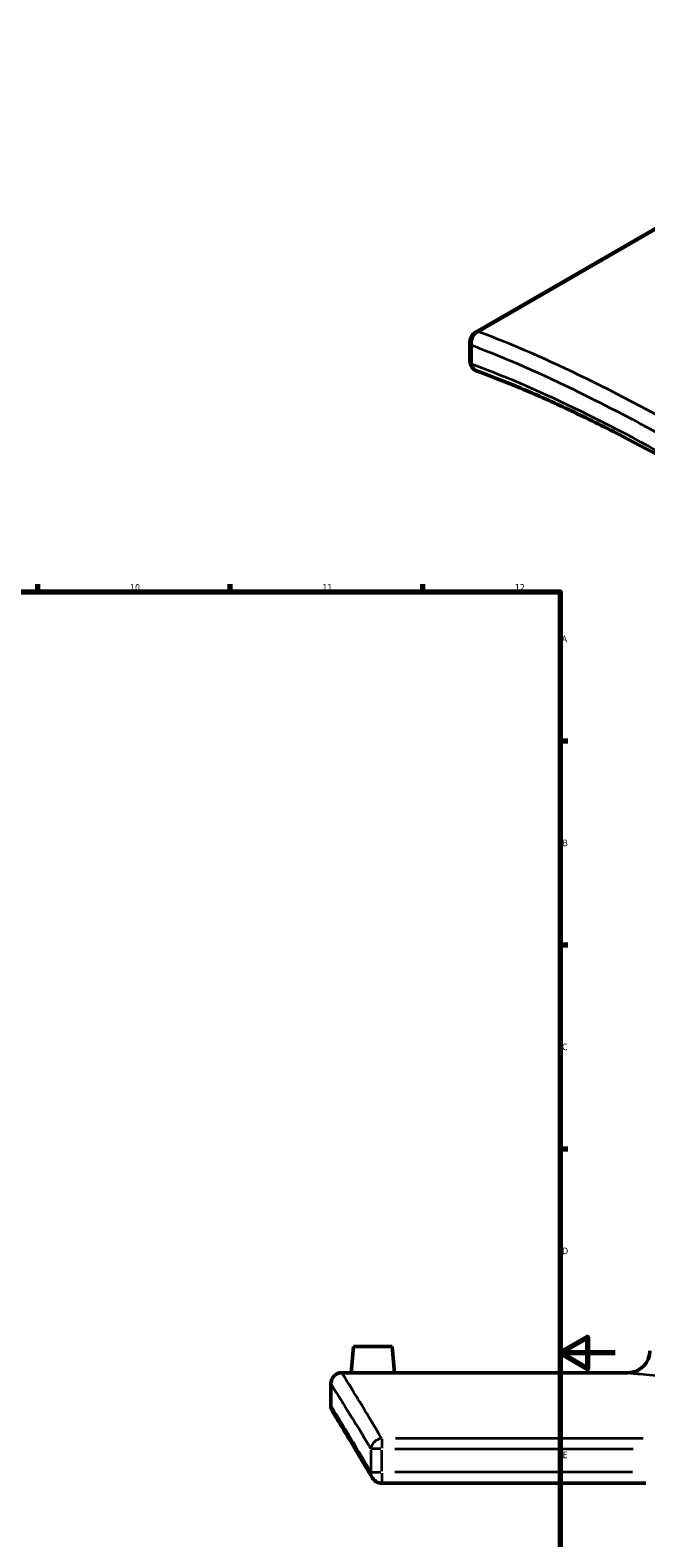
# Model space of a CAD drawing. Header units: millimetres. Extents: x -145 to 1245, y -518 to 822.
# Tile 7 of 8: x 628 to 852, y 230 to 778. Entities that reach past the tile are written whole.
import ezdxf

# ---------------------------------------------------------------- set-up
doc = ezdxf.new("R2010")
doc.units = ezdxf.units.MM
for name, color, linetype, lineweight in [('Border (ANSI)', 7, 'Continuous', 70), ('Visible (ANSI)', 7, 'Continuous', 50), ('Visible Narrow (ANSI)', 7, 'Continuous', 35)]:
    doc.layers.add(name, color=color, linetype=linetype, lineweight=lineweight)
doc.styles.add('Note Text (ANSI)', font='tahoma.ttf')

# ---------------------------------------------------------------- blocks, each defined once
blk = doc.blocks.new('Borders Default Border')
at = {"layer": 'Border (ANSI)'}
for p, q in [((630.75, 574), (630.75, 576.8)), ((700.83, 574), (700.83, 576.8)), ((770.92, 574), (770.92, 576.8)), ((821, 519.75), (823.8, 519.75)), ((821, 445.5), (823.8, 445.5)), ((821, 371.25), (823.8, 371.25))]:
    blk.add_line(p, q, dxfattribs=at)
at = {"layer": 'Border (ANSI)', "flags": 128}
for points in [[(20, 20), (20, 574), (821, 574), (821, 20), (20, 20)], [(841, 297), (821, 297), (831, 302.77), (831, 291.23), (821, 297)]]:
    blk.add_lwpolyline(points, dxfattribs=at)
at = {"layer": 'Border (ANSI)', "color": 5, "true_color": 0x0000ff, "char_height": 2.4, "attachment_point": 7, "style": 'Note Text (ANSI)'}
for s, insert in [('10', (664.35, 574.35)), ('11', (734.43, 574.4)), ('12', (804.52, 574.4)), ('A', (821.58, 555.68)), ('B', (821.87, 481.43)), ('C', (821.71, 407.13)), ('D', (821.72, 332.93)), ('E', (821.91, 258.68))]:
    blk.add_mtext(s, dxfattribs=dict(at, insert=insert))

msp = doc.modelspace()

# ---------------------------------------------------------------- linework, layer by layer
at = {"layer": 'Visible (ANSI)'}
for p, q in [((790.14, 668.49), (980.31, 778.28)), ((788.14, 658.09), (788.14, 665.03)), ((745.77, 299.38), (744.93, 289.78)), ((745.77, 299.38), (759.77, 299.38)), ((759.77, 299.38), (760.61, 289.78)), ((737.47, 285.78), (737.47, 277.78)), ((744.93, 289.78), (741.47, 289.78)), ((845.65, 289.78), (760.61, 289.78)), ((852.22, 249.57), (756, 249.57))]:
    msp.add_line(p, q, dxfattribs=at)
for centre, radius, start, end in [((792.14, 665.03), 4, 120, 180), ((792.14, 658.09), 4, 180, 250.2984), ((845.65, 297.78), 8, 270, 0), ((741.47, 285.78), 4, 90, 180), ((741.47, 277.78), 4, 180, 211.4606), ((756, 253.57), 4, 210.4612, 270)]:
    msp.add_arc(centre, radius, start, end, dxfattribs=at)
for points, knots in [([(984.61, 542.37), (977.17, 547.72), (969.74, 552.96), (954.96, 563.18), (947.61, 568.16), (933.04, 577.83), (925.82, 582.52), (911.56, 591.59), (904.53, 595.96), (890.71, 604.36), (883.92, 608.38), (870.63, 616.06), (864.13, 619.71), (851.46, 626.6), (845.29, 629.85), (833.32, 635.93), (827.53, 638.75), (816.33, 643.97), (810.93, 646.35), (800.54, 650.68), (795.56, 652.61), (790.79, 654.32)], [4.700044, 4.700044, 4.700044, 4.700044, 7.530901, 7.530901, 10.361758, 10.361758, 13.192615, 13.192615, 16.023472, 16.023472, 18.85433, 18.85433, 21.685187, 21.685187, 24.516044, 24.516044, 27.346901, 27.346901, 30.177758, 30.177758, 33.008615, 33.008615, 33.008615, 33.008615]), ([(752.77, 289.7), (751.79, 289.7), (750.74, 289.71), (748.81, 289.72), (747.92, 289.73), (746.53, 289.75), (745.93, 289.76), (745.13, 289.77), (744.93, 289.78), (744.93, 289.78)], [0, 0, 0, 0, 0.295476, 0.295476, 0.590951, 0.590951, 0.886371, 0.886371, 1.181791, 1.181791, 1.181791, 1.181791]), ([(760.61, 289.78), (760.61, 289.78), (760.42, 289.77), (759.62, 289.76), (759.01, 289.75), (757.62, 289.73), (756.74, 289.72), (754.81, 289.71), (753.76, 289.7), (752.77, 289.7)], [3.545373, 3.545373, 3.545373, 3.545373, 3.840729, 3.840729, 4.136085, 4.136085, 4.431624, 4.431624, 4.727164, 4.727164, 4.727164, 4.727164]), ([(752.55, 251.54), (750.7, 254.69), (749.01, 257.55), (745.95, 262.66), (744.6, 264.92), (742.25, 268.81), (741.26, 270.44), (739.67, 273.06), (739.07, 274.04), (738.26, 275.36), (738.06, 275.69), (738.06, 275.69)], [4.700044, 4.700044, 4.700044, 4.700044, 7.530901, 7.530901, 10.361759, 10.361759, 13.192616, 13.192616, 16.023473, 16.023473, 18.854331, 18.854331, 18.854331, 18.854331])]:
    msp.add_open_spline(points, degree=3, knots=knots, dxfattribs=at)
at = {"layer": 'Visible Narrow (ANSI)'}
for p, q in [((791.2, 668.65), (981.37, 778.44)), ((788.79, 656.83), (788.79, 663.77)), ((756, 265.75), (756, 262.31)), ((851.21, 265.84), (761.01, 265.84)), ((752.09, 261.64), (752.09, 253.99)), ((755.73, 262.07), (752.15, 262.07)), ((756, 253.99), (756, 261.64)), ((760.82, 262.07), (847.64, 262.07)), ((752.15, 253.57), (755.73, 253.57)), ((756, 253.26), (756, 249.58)), ((847.41, 253.57), (760.81, 253.57))]:
    msp.add_line(p, q, dxfattribs=at)
for centre, major_axis, ratio, start_param, end_param in [((792.14, 665.03), (-4, 0), 0.57735, 0, 0.575233), ((792.14, 665.03), (1.39, 3.75), 0.836492, 0.695409, 2.196397), ((792.14, 665.03), (-2, 3.46), 0.57735, 5.838697, 6.283185), ((792.14, 658.09), (-4, 0), 0.57735, 0, 0.575233), ((792.14, 658.09), (-1.35, -3.77), 0.83869, 5.329371, 6.283185), ((756, 262.07), (-3.43, -2.06), 0.923964, 4.280326, 5.631215), ((756, 253.57), (-3.45, -2.03), 0.921726, 5.743635, 6.254788)]:
    msp.add_ellipse(centre, major_axis=major_axis, ratio=ratio, start_param=start_param, end_param=end_param, dxfattribs=at)
for points, knots in [([(987.9, 555.08), (986.52, 556.07), (985.14, 557.05), (965.63, 570.88), (947.62, 583.06), (912.54, 605.69), (895.49, 616.12), (879.27, 625.48), (863.06, 634.84), (847.68, 643.13), (819.1, 657.26), (805.91, 663.1), (793, 667.98), (792.09, 668.32), (791.2, 668.65)], [-29.730766, -29.730766, -29.730766, -29.730766, -29.213235, -29.213235, -22.400512, -22.400512, -15.587784, -15.587784, -15.587784, -8.775057, -8.775057, -1.962334, -1.962334, -1.444803, -1.444803, -1.444803, -1.444803]), ([(788.79, 663.77), (789.68, 663.44), (790.58, 663.1), (803.41, 658.18), (816.53, 652.32), (844.98, 638.18), (860.29, 629.91), (876.45, 620.58), (892.6, 611.26), (909.6, 600.87), (944.58, 578.39), (962.55, 566.29), (982.02, 552.56), (983.4, 551.59), (984.77, 550.61)], [1.444803, 1.444803, 1.444803, 1.444803, 1.962334, 1.962334, 8.775057, 8.775057, 15.587784, 15.587784, 15.587784, 22.400512, 22.400512, 29.213235, 29.213235, 29.730766, 29.730766, 29.730766, 29.730766]), ([(984.77, 543.68), (982.86, 545.05), (980.94, 546.42), (961.23, 560.42), (943.55, 572.38), (909.11, 594.61), (892.37, 604.86), (876.45, 614.05), (860.52, 623.25), (845.41, 631.39), (817.33, 645.26), (804.36, 650.99), (791.29, 655.92), (790.03, 656.38), (788.79, 656.83)], [4.700044, 4.700044, 4.700044, 4.700044, 5.423114, 5.423114, 12.13872, 12.13872, 18.854331, 18.854331, 18.854331, 25.569941, 25.569941, 32.285547, 32.285547, 33.008615, 33.008615, 33.008615, 33.008615]), ([(737.47, 285.78), (737.47, 285.78), (738.66, 283.89), (743.29, 276.46), (746.72, 270.93), (751.41, 263.19), (751.75, 262.63), (752.09, 262.07)], [15.587784, 15.587784, 15.587784, 15.587784, 22.400512, 22.400512, 29.213235, 29.213235, 29.730766, 29.730766, 29.730766, 29.730766]), ([(756, 265.84), (755.66, 266.41), (755.33, 266.97), (750.66, 274.79), (747.25, 280.37), (742.66, 287.87), (741.47, 289.78), (741.47, 289.78)], [-29.730766, -29.730766, -29.730766, -29.730766, -29.213235, -29.213235, -22.400512, -22.400512, -15.587784, -15.587784, -15.587784, -15.587784]), ([(845.65, 289.78), (845.65, 289.78), (845.65, 289.78), (845.75, 289.77), (847, 289.63), (851.62, 289.19), (854.99, 288.89), (862.06, 288.38), (865.34, 288.17), (872.94, 287.79), (877.33, 287.62), (884.7, 287.48), (887.58, 287.45), (890.47, 287.45)], [-5.55191, -5.55191, -5.55191, -5.55191, -5.494711, -5.494711, -4.114282, -4.114282, -2.732462, -2.732462, -1.774816, -1.774816, -0.682622, -0.682622, 0, 0, 0, 0]), ([(752.09, 253.57), (751.61, 254.37), (751.15, 255.16), (746.45, 263.06), (743.12, 268.55), (738.63, 275.91), (737.47, 277.78), (737.47, 277.78)], [4.700044, 4.700044, 4.700044, 4.700044, 5.423114, 5.423114, 12.13872, 12.13872, 18.854331, 18.854331, 18.854331, 18.854331])]:
    msp.add_open_spline(points, degree=3, knots=knots, dxfattribs=at)

# ---------------------------------------------------------------- block references
msp.add_blockref('Borders Default Border', (0, 0))

doc.saveas('drawing.dxf')
